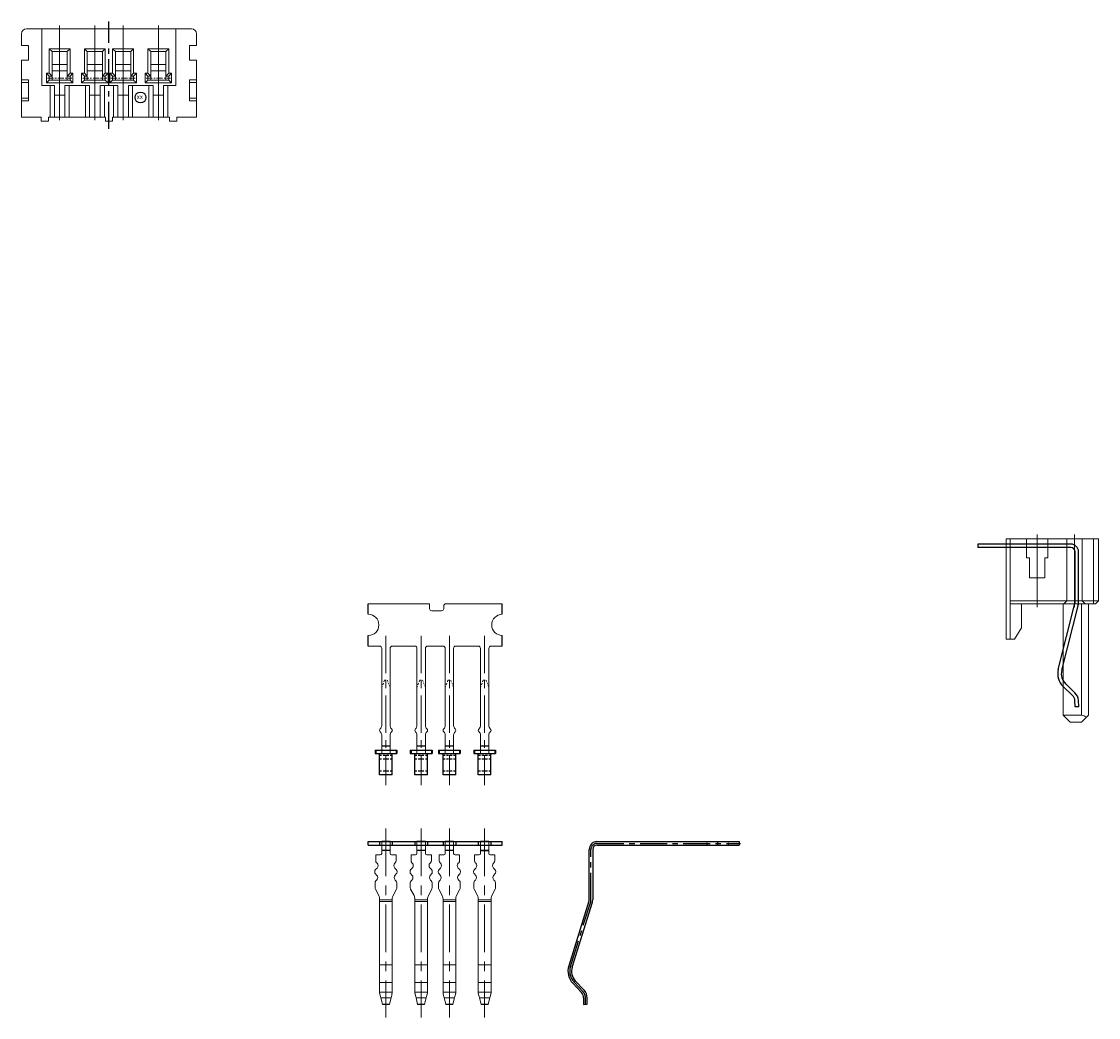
# Model space of a CAD drawing. Header units: millimetres. Extents: x -1657 to 8845, y -11980 to 3013.
# Tile 201 of 256: x 384 to 460, y 2160 to 2231. Entities that reach past the tile are written whole.
import ezdxf

# ---------------------------------------------------------------- set-up
doc = ezdxf.new("R2010")
doc.units = ezdxf.units.MM
for name, pattern in [('CENTER', [2, 1.25, -0.25, 0.25, -0.25]), ('DASHED', [0.75, 0.5, -0.25]), ('DASHED2', [0.375, 0.25, -0.125])]:
    doc.linetypes.add(name, pattern=pattern)
doc.layers.add('01', color=6, linetype='Continuous')

# ---------------------------------------------------------------- blocks, each defined once
blk = doc.blocks.new('A7B7')
at = {"color": 1, "lineweight": 9, "ltscale": 0.03}
for p, q in [((0, 0), (0, -6.721)), ((2.5, 0), (2.5, -6.721)), ((4.5, 0), (4.5, -6.721)), ((7, 0), (7, -6.721))]:
    blk.add_line(p, q, dxfattribs=at)
at = {"color": 1, "linetype": 'CENTER', "ltscale": 1.5196}
blk.add_line((3.5, -7.325), (3.5, 0.273), dxfattribs=at)
at = {"color": 7, "linetype": 'Continuous', "lineweight": 15}
for p, q in [((-2.7, -1.426), (-2.7, -0.601)), ((-2.35, -0.251), (-1.25, -0.251)), ((8.25, -0.251), (-1.25, -0.251)), ((-1.25, -0.251), (-1.25, -4.251)), ((8.25, -0.251), (9.35, -0.251)), ((8.25, -4.251), (8.25, -0.251)), ((9.7, -0.601), (9.7, -1.426)), ((-2.2, -1.426), (-2.7, -1.426)), ((-2.2, -2.476), (-2.2, -1.426)), ((9.2, -2.476), (9.2, -1.426)), ((9.2, -1.426), (9.7, -1.426)), ((-0.74, -1.661), (-0.54, -1.861)), ((-0.74, -3.391), (-0.74, -1.661)), ((-0.74, -1.661), (0.74, -1.661)), ((-0.54, -1.861), (-0.54, -3.591)), ((0.54, -1.861), (-0.54, -1.861)), ((0.74, -1.661), (0.54, -1.861)), ((0.54, -3.591), (0.54, -1.861)), ((0.74, -1.661), (0.74, -3.391)), ((1.76, -1.661), (1.96, -1.861)), ((1.76, -3.391), (1.76, -1.661)), ((1.76, -1.661), (3.24, -1.661)), ((1.96, -1.861), (1.96, -3.591)), ((3.04, -1.861), (1.96, -1.861)), ((3.24, -1.661), (3.04, -1.861)), ((3.04, -3.591), (3.04, -1.861)), ((3.24, -1.661), (3.24, -3.391)), ((3.76, -1.661), (3.96, -1.861)), ((3.76, -3.391), (3.76, -1.661)), ((3.76, -1.661), (5.24, -1.661)), ((3.96, -1.861), (3.96, -3.591)), ((5.04, -1.861), (3.96, -1.861)), ((5.24, -1.661), (5.04, -1.861)), ((5.04, -3.591), (5.04, -1.861)), ((5.24, -1.661), (5.24, -3.391)), ((6.26, -1.661), (6.46, -1.861)), ((6.26, -3.391), (6.26, -1.661)), ((6.26, -1.661), (7.74, -1.661)), ((6.46, -1.861), (6.46, -3.591)), ((7.54, -1.861), (6.46, -1.861)), ((7.74, -1.661), (7.54, -1.861)), ((7.54, -3.591), (7.54, -1.861)), ((7.74, -1.661), (7.74, -3.391)), ((-2.7, -3.851), (-2.7, -2.476)), ((-2.7, -2.476), (-2.2, -2.476)), ((-0.54, -2.764), (0.54, -2.764)), ((1.96, -2.764), (3.04, -2.764)), ((3.96, -2.764), (5.04, -2.764)), ((6.46, -2.764), (7.54, -2.764)), ((9.7, -2.476), (9.2, -2.476)), ((9.7, -2.476), (9.7, -3.851)), ((-0.74, -3.591), (-0.94, -3.391)), ((-0.94, -4.081), (-0.94, -3.391)), ((-0.94, -3.391), (-0.74, -3.391)), ((-0.74, -3.391), (-0.54, -3.591)), ((-0.74, -3.591), (-0.74, -3.881)), ((-0.54, -3.591), (-0.74, -3.591)), ((0.54, -3.214), (-0.54, -3.214)), ((-0.54, -3.881), (-0.54, -3.591)), ((0.74, -3.391), (0.54, -3.591)), ((0.54, -3.591), (0.54, -3.881)), ((0.74, -3.591), (0.54, -3.591)), ((0.74, -3.591), (0.94, -3.391)), ((0.74, -3.391), (0.94, -3.391)), ((0.74, -3.881), (0.74, -3.591)), ((0.94, -3.391), (0.94, -4.081)), ((1.76, -3.591), (1.56, -3.391)), ((1.56, -4.081), (1.56, -3.391)), ((1.56, -3.391), (1.76, -3.391)), ((1.76, -3.391), (1.96, -3.591)), ((1.76, -3.591), (1.76, -3.881)), ((1.96, -3.591), (1.76, -3.591)), ((3.04, -3.214), (1.96, -3.214)), ((1.96, -3.881), (1.96, -3.591)), ((3.24, -3.391), (3.04, -3.591)), ((3.04, -3.591), (3.04, -3.881)), ((3.24, -3.591), (3.04, -3.591)), ((3.24, -3.591), (3.44, -3.391)), ((3.24, -3.391), (3.44, -3.391)), ((3.24, -3.881), (3.24, -3.591)), ((3.44, -3.391), (3.44, -4.081)), ((3.76, -3.591), (3.56, -3.391)), ((3.56, -4.081), (3.56, -3.391)), ((3.56, -3.391), (3.76, -3.391)), ((3.76, -3.391), (3.96, -3.591)), ((3.76, -3.591), (3.76, -3.881)), ((3.96, -3.591), (3.76, -3.591)), ((3.96, -3.214), (5.04, -3.214)), ((3.96, -3.591), (3.96, -3.881)), ((5.24, -3.391), (5.04, -3.591)), ((5.04, -3.881), (5.04, -3.591)), ((5.24, -3.591), (5.04, -3.591)), ((5.24, -3.591), (5.44, -3.391)), ((5.24, -3.391), (5.44, -3.391)), ((5.24, -3.881), (5.24, -3.591)), ((5.44, -3.391), (5.44, -4.081)), ((6.26, -3.591), (6.06, -3.391)), ((6.06, -4.081), (6.06, -3.391)), ((6.06, -3.391), (6.26, -3.391)), ((6.26, -3.391), (6.46, -3.591)), ((6.26, -3.591), (6.26, -3.881)), ((6.46, -3.591), (6.26, -3.591)), ((6.46, -3.214), (7.54, -3.214)), ((6.46, -3.591), (6.46, -3.881)), ((7.74, -3.391), (7.54, -3.591)), ((7.54, -3.881), (7.54, -3.591)), ((7.74, -3.591), (7.54, -3.591)), ((7.74, -3.591), (7.94, -3.391)), ((7.74, -3.391), (7.94, -3.391)), ((7.74, -3.881), (7.74, -3.591)), ((7.94, -3.391), (7.94, -4.081)), ((-2.7, -3.851), (-2.7, -4.051)), ((-2.7, -3.851), (-2.2, -3.851)), ((-2.7, -4.051), (-2.7, -5.151)), ((-2.2, -4.051), (-2.7, -4.051)), ((-2.2, -5.351), (-2.2, -3.851)), ((-1.25, -4.251), (-0.675, -4.251)), ((-0.74, -3.881), (-0.94, -4.081)), ((0.94, -4.081), (-0.94, -4.081)), ((-0.74, -3.881), (0.74, -3.881)), ((-0.675, -4.251), (-0.375, -4.251)), ((-0.675, -6.501), (-0.675, -4.251)), ((-0.375, -4.251), (-0.375, -6.501)), ((0.375, -4.251), (0.675, -4.251)), ((0.375, -6.501), (0.375, -4.251)), ((0.675, -4.251), (1.825, -4.251)), ((0.675, -4.251), (0.675, -6.501)), ((0.74, -3.881), (0.94, -4.081)), ((1.76, -3.881), (1.56, -4.081)), ((3.44, -4.081), (1.56, -4.081)), ((1.76, -3.881), (3.24, -3.881)), ((1.825, -4.251), (2.125, -4.251)), ((1.825, -6.501), (1.825, -4.251)), ((2.125, -4.251), (2.125, -6.501)), ((2.875, -4.251), (3.175, -4.251)), ((2.875, -6.501), (2.875, -4.251)), ((3.175, -4.251), (3.825, -4.251)), ((3.175, -4.251), (3.175, -6.501)), ((3.24, -3.881), (3.44, -4.081)), ((3.76, -3.881), (3.56, -4.081)), ((5.44, -4.081), (3.56, -4.081)), ((3.76, -3.881), (5.24, -3.881)), ((3.825, -4.251), (4.125, -4.251)), ((3.825, -6.501), (3.825, -4.251)), ((4.125, -4.251), (4.125, -6.501)), ((4.875, -4.251), (5.175, -4.251)), ((4.875, -6.501), (4.875, -4.251)), ((5.175, -4.251), (6.325, -4.251)), ((5.175, -4.251), (5.175, -6.501)), ((5.24, -3.881), (5.44, -4.081)), ((6.26, -3.881), (6.06, -4.081)), ((7.94, -4.081), (6.06, -4.081)), ((6.26, -3.881), (7.74, -3.881)), ((6.325, -4.251), (6.625, -4.251)), ((6.325, -6.501), (6.325, -4.251)), ((6.625, -4.251), (6.625, -6.501)), ((7.375, -4.251), (7.675, -4.251)), ((7.375, -6.501), (7.375, -4.251)), ((7.675, -4.251), (8.25, -4.251)), ((7.675, -4.251), (7.675, -6.501)), ((7.74, -3.881), (7.94, -4.081)), ((9.2, -3.851), (9.2, -5.351)), ((9.7, -3.851), (9.2, -3.851)), ((9.2, -4.051), (9.7, -4.051)), ((9.7, -3.851), (9.7, -4.051)), ((9.7, -4.051), (9.7, -5.151)), ((-2.7, -5.151), (-2.7, -5.351)), ((-2.2, -5.151), (-2.7, -5.151)), ((-0.375, -4.951), (0.375, -4.951)), ((2.125, -4.951), (2.875, -4.951)), ((4.875, -4.951), (4.125, -4.951)), ((7.375, -4.951), (6.625, -4.951)), ((9.2, -5.151), (9.7, -5.151)), ((9.7, -5.151), (9.7, -5.351)), ((-2.2, -5.351), (-2.7, -5.351)), ((-2.7, -6.501), (-2.7, -5.351)), ((9.2, -5.351), (9.7, -5.351)), ((9.7, -5.351), (9.7, -6.501)), ((-2.7, -6.501), (-1.3, -6.501)), ((-1.3, -6.501), (-1.3, -6.801)), ((-0.8, -6.801), (-1.3, -6.801)), ((-0.8, -6.501), (-0.675, -6.501)), ((-0.8, -6.801), (-0.8, -6.501)), ((-0.375, -6.501), (-0.675, -6.501)), ((-0.375, -6.501), (0.375, -6.501)), ((0.675, -6.501), (0.375, -6.501)), ((0.675, -6.501), (1.825, -6.501)), ((2.125, -6.501), (1.825, -6.501)), ((2.125, -6.501), (2.875, -6.501)), ((3.175, -6.501), (2.875, -6.501)), ((3.175, -6.501), (3.25, -6.501)), ((3.25, -6.501), (3.25, -6.801)), ((3.75, -6.801), (3.25, -6.801)), ((3.75, -6.501), (3.825, -6.501)), ((3.75, -6.801), (3.75, -6.501)), ((4.125, -6.501), (3.825, -6.501)), ((4.875, -6.501), (4.125, -6.501)), ((5.175, -6.501), (4.875, -6.501)), ((5.175, -6.501), (6.325, -6.501)), ((6.625, -6.501), (6.325, -6.501)), ((7.375, -6.501), (6.625, -6.501)), ((7.675, -6.501), (7.375, -6.501)), ((7.675, -6.501), (7.8, -6.501)), ((7.8, -6.501), (7.8, -6.801)), ((8.3, -6.801), (7.8, -6.801)), ((8.3, -6.801), (8.3, -6.501)), ((8.3, -6.501), (9.7, -6.501))]:
    blk.add_line(p, q, dxfattribs=at)
at = {"color": 1, "linetype": 'CENTER', "lineweight": 15, "ltscale": 0.34336}
for p, q in [((-0.858, -3.736), (0.858, -3.736)), ((1.642, -3.736), (3.358, -3.736)), ((3.642, -3.736), (5.358, -3.736)), ((6.142, -3.736), (7.858, -3.736))]:
    blk.add_line(p, q, dxfattribs=at)
at = {"color": 7, "linetype": 'Continuous'}
blk.add_circle((5.732, -5.113), 0.388, dxfattribs=at)
at = {"color": 7, "linetype": 'Continuous', "lineweight": 15}
for centre, start, end in [((-2.35, -0.601), 90, 180), ((9.35, -0.601), 0, 90)]:
    blk.add_arc(centre, 0.35, start, end, dxfattribs=at)
at = {"color": 7, "linetype": 'Continuous', "insert": (5.459, -4.896), "char_height": 0.33, "width": 1.03713, "attachment_point": 1}
blk.add_mtext('xx', dxfattribs=at)
blk = doc.blocks.new('10431')
at = {"layer": '01', "linetype": 'Continuous', "lineweight": 15}
for p, q in [((9.126, -0.003), (9.126, 0.797)), ((2.822, -0.153), (1.504, -0.153)), ((2.822, -0.753), (1.504, -0.753)), ((8.976, -0.153), (3.493, -0.153)), ((8.976, -0.753), (3.493, -0.753)), ((9.126, -0.903), (9.126, -2.503)), ((2.822, -2.653), (1.504, -2.653)), ((8.976, -2.653), (3.493, -2.653)), ((2.822, -3.253), (1.504, -3.253)), ((8.976, -3.253), (3.493, -3.253)), ((9.126, -3.403), (9.126, -4.503)), ((2.822, -4.653), (1.504, -4.653)), ((2.822, -5.253), (1.504, -5.253)), ((8.976, -4.653), (3.493, -4.653)), ((8.976, -5.253), (3.493, -5.253)), ((9.126, -7.003), (9.126, -5.403)), ((2.822, -7.153), (1.504, -7.153)), ((8.976, -7.153), (3.493, -7.153)), ((2.822, -7.753), (1.504, -7.753)), ((8.976, -7.753), (3.493, -7.753)), ((9.126, -7.903), (9.126, -8.703)), ((9.126, -8.703), (9.126, -7.903))]:
    blk.add_line(p, q, dxfattribs=at)
at = {"layer": '01', "ltscale": 1.375}
for p, q in [((9.126, 0.797), (9.876, 0.797)), ((11.376, 0.797), (12.126, 0.797)), ((9.126, -8.703), (9.876, -8.703)), ((11.376, -8.703), (12.126, -8.703))]:
    blk.add_line(p, q, dxfattribs=at)
at = {"layer": '01', "ltscale": 0.625}
for p, q in [((0, 0), (1.504, 0)), ((0, -0.9), (0, 0)), ((0, -0.9), (1.504, -0.9)), ((0, -2.5), (1.504, -2.5)), ((0, -3.4), (0, -2.5)), ((0, -3.4), (1.504, -3.4)), ((0, -4.5), (1.504, -4.5)), ((0, -5.4), (0, -4.5)), ((0, -5.4), (1.504, -5.4)), ((0, -7), (1.504, -7)), ((0, -7.9), (0, -7)), ((0, -7.9), (1.504, -7.9))]:
    blk.add_line(p, q, dxfattribs=at)
at = {"layer": '01', "color": 4, "linetype": 'DASHED', "ltscale": 0.3}
for p, q in [((0.25, -0.9), (0.25, 0)), ((1.112, -0.9), (1.112, 0)), ((1.362, -0.9), (1.362, 0)), ((0.25, -3.4), (0.25, -2.5)), ((1.112, -3.4), (1.112, -2.5)), ((1.362, -3.4), (1.362, -2.5)), ((0.25, -5.4), (0.25, -4.5)), ((1.112, -5.4), (1.112, -4.5)), ((1.362, -5.4), (1.362, -4.5)), ((0.25, -7.9), (0.25, -7)), ((1.112, -7.9), (1.112, -7)), ((1.362, -7.9), (1.362, -7))]:
    blk.add_line(p, q, dxfattribs=at)
at = {"layer": '01', "ltscale": 0.075}
for p, q in [((1.754, 0.317), (1.504, 0.317)), ((1.504, 0.317), (1.504, -1.223)), ((1.754, 0.267), (1.504, 0.267)), ((1.754, 0.317), (1.754, -1.223)), ((1.754, -1.173), (1.504, -1.173)), ((1.754, -1.223), (1.504, -1.223)), ((1.754, -2.183), (1.504, -2.183)), ((1.504, -2.183), (1.504, -3.723)), ((1.754, -2.233), (1.504, -2.233)), ((1.754, -2.183), (1.754, -3.723)), ((1.754, -3.673), (1.504, -3.673)), ((1.754, -3.723), (1.504, -3.723)), ((1.754, -4.183), (1.504, -4.183)), ((1.504, -4.183), (1.504, -5.723)), ((1.754, -4.233), (1.504, -4.233)), ((1.754, -4.183), (1.754, -5.723)), ((1.754, -5.673), (1.504, -5.673)), ((1.754, -5.723), (1.504, -5.723)), ((1.754, -6.683), (1.504, -6.683)), ((1.504, -6.683), (1.504, -8.223)), ((1.754, -6.733), (1.504, -6.733)), ((1.754, -6.683), (1.754, -8.223)), ((1.754, -8.173), (1.504, -8.173)), ((1.754, -8.223), (1.504, -8.223))]:
    blk.add_line(p, q, dxfattribs=at)
at = {"layer": '01', "color": 1, "linetype": 'CENTER', "lineweight": 9, "ltscale": 2.117168}
for p, q in [((9.856, -0.45), (-0.73, -0.45)), ((9.856, -2.95), (-0.73, -2.95)), ((9.856, -4.95), (-0.73, -4.95)), ((9.856, -7.45), (-0.73, -7.45))]:
    blk.add_line(p, q, dxfattribs=at)
at = {"layer": '01'}
for p, q in [((2.036, -0.753), (2.036, -0.153)), ((2.036, -3.253), (2.036, -2.653)), ((2.036, -5.253), (2.036, -4.653)), ((2.036, -7.753), (2.036, -7.153))]:
    blk.add_line(p, q, dxfattribs=at)
at = {"layer": '01', "linetype": 'DASHED2', "lineweight": 9, "ltscale": 0.5}
for p, q in [((6.705, -0.353), (6.205, -0.153)), ((6.205, -0.753), (6.705, -0.553)), ((6.705, -0.353), (6.705, -0.553)), ((6.705, -2.853), (6.205, -2.653)), ((6.205, -3.253), (6.705, -3.053)), ((6.705, -2.853), (6.705, -3.053)), ((6.705, -4.853), (6.205, -4.653)), ((6.205, -5.253), (6.705, -5.053)), ((6.705, -4.853), (6.705, -5.053)), ((6.705, -7.353), (6.205, -7.153)), ((6.205, -7.753), (6.705, -7.553)), ((6.705, -7.353), (6.705, -7.553))]:
    blk.add_line(p, q, dxfattribs=at)
at = {"layer": '01', "linetype": 'Continuous', "lineweight": 15}
blk.add_lwpolyline([(12.126, 0.797), (12.126, -3.553)], dxfattribs=at)
blk.add_lwpolyline([(12.126, -3.553), (11.776, -3.553, 0.414214), (11.626, -3.703), (11.626, -4.403, 0.414214), (11.776, -4.553), (11.976, -4.553, -0.414214), (12.126, -4.702), (12.126, -8.703)], format="xyb", dxfattribs=at)
for centre, radius, start, end in [((10.626, 0.797), 0.75, 180, 0), ((2.822, 0.147), 0.3, 270, 318.18969), ((2.822, -1.053), 0.3, 41.81031, 90), ((3.158, -0.153), 0.15, 41.81031, 138.18969), ((3.493, 0.147), 0.3, 221.81031, 270), ((3.493, -1.053), 0.3, 90, 138.18969), ((8.976, -0.003), 0.15, 270, 0), ((8.976, -0.903), 0.15, 0, 90), ((3.158, -0.753), 0.15, 221.81031, 318.18969), ((2.822, -2.353), 0.3, 270, 318.18969), ((3.158, -2.653), 0.15, 41.81031, 138.18969), ((3.493, -2.353), 0.3, 221.81031, 270), ((8.976, -2.503), 0.15, 270, 0), ((2.822, -3.553), 0.3, 41.81031, 90), ((3.158, -3.253), 0.15, 221.81031, 318.18969), ((3.493, -3.553), 0.3, 90, 138.18969), ((8.976, -3.403), 0.15, 0, 90), ((2.822, -4.353), 0.3, 270, 318.18969), ((3.158, -4.653), 0.15, 41.81031, 138.18969), ((3.493, -4.353), 0.3, 221.81031, 270), ((8.976, -4.503), 0.15, 270, 0), ((2.822, -5.553), 0.3, 41.81031, 90), ((3.493, -5.553), 0.3, 90, 138.18969), ((8.976, -5.403), 0.15, 0, 90), ((3.158, -5.253), 0.15, 221.81031, 318.18969), ((2.822, -6.853), 0.3, 270, 318.18969), ((3.158, -7.153), 0.15, 41.81031, 138.18969), ((3.493, -6.853), 0.3, 221.81031, 270), ((8.976, -7.003), 0.15, 270, 0), ((2.822, -8.053), 0.3, 41.81031, 90), ((3.158, -7.753), 0.15, 221.81031, 318.18969), ((3.493, -8.053), 0.3, 90, 138.18969), ((8.976, -7.903), 0.15, 0, 90), ((10.626, -8.703), 0.75, 0, 180)]:
    blk.add_arc(centre, radius, start, end, dxfattribs=at)
blk = doc.blocks.new('10503')
at = {"layer": '01', "ltscale": 0.5}
for p, q in [((0.425, 4.13), (10.497, 4.13)), ((0.425, 3.88), (10.497, 3.88)), ((-0.125, 0), (-0.125, 3.58)), ((0.125, 3.58), (0.125, 0)), ((-0.139, -0.089), (-1.572, -4.684)), ((-1.334, -4.758), (0.1, -0.164)), ((-1.29, -5.912), (-0.669, -6.573)), ((-0.487, -6.402), (-1.108, -5.741)), ((-0.519, -6.947), (-0.517, -7.405)), ((-0.517, -7.405), (-0.267, -7.404)), ((-0.267, -7.404), (-0.269, -6.945))]:
    blk.add_line(p, q, dxfattribs=at)
at = {"layer": '01', "color": 1, "linetype": 'CENTER', "ltscale": 1.52888}
for p, q in [((0.425, 4.005), (10.597, 4.005)), ((0, 0), (0, 3.58)), ((0, 0), (0, 3.58)), ((-1.453, -4.721), (-0.019, -0.127)), ((-0.578, -6.488), (-1.199, -5.827)), ((-0.392, -7.405), (-0.394, -6.946))]:
    blk.add_line(p, q, dxfattribs=at)
at = {"layer": '01', "color": 4, "linetype": 'DASHED', "ltscale": 0.083333}
for p, q in [((8.247, 3.88), (8.247, 4.13)), ((9.747, 3.88), (9.747, 4.13))]:
    blk.add_line(p, q, dxfattribs=at)
at = {"layer": '01', "color": 1, "linetype": 'CENTER', "ltscale": 0.06728}
blk.add_line((8.997, 3.836), (8.997, 4.173), dxfattribs=at)
at = {"layer": '01', "ltscale": 1.375}
blk.add_line((10.497, 4.13), (10.497, 3.88), dxfattribs=at)
at = {"layer": '01', "ltscale": 0.5}
for centre, radius, start, end in [((0.425, 3.58), 0.55, 90, 180), ((0.425, 3.58), 0.3, 90, 180), ((-0.425, 0), 0.3, 342.66978, 0), ((-0.425, 0), 0.55, 342.66978, 0), ((-0.379, -5.056), 1.25, 162.66978, 223.22794), ((-0.379, -5.056), 1, 162.66978, 223.22794), ((-1.069, -6.95), 0.55, 0.35411, 43.22794), ((-1.069, -6.95), 0.8, 0.35405, 43.22794)]:
    blk.add_arc(centre, radius, start, end, dxfattribs=at)
at = {"layer": '01', "color": 1, "linetype": 'CENTER', "ltscale": 1.52888}
for centre, radius, start, end in [((0.425, 3.58), 0.425, 90, 180), ((-0.425, 0), 0.425, 342.66979, 0.00001), ((-0.379, -5.056), 1.125, 162.66978, 223.22794), ((-1.069, -6.95), 0.675, 0.35411, 43.22794)]:
    blk.add_arc(centre, radius, start, end, dxfattribs=at)
blk = doc.blocks.new('10672')
at = {"layer": '01', "color": 1, "linetype": 'CENTER', "lineweight": 9, "ltscale": 2.695376}
for p, q in [((0.717, 1.864), (0.717, -11.529)), ((3.217, 1.864), (3.217, -11.529)), ((5.217, 1.864), (5.217, -11.529)), ((7.717, 1.864), (7.717, -11.529))]:
    blk.add_line(p, q, dxfattribs=at)
at = {"layer": '01', "ltscale": 1.375}
for p, q in [((-0.53, 0.935), (8.97, 0.935)), ((-0.53, 0.685), (-0.53, 0.935)), ((8.97, 0.685), (8.97, 0.935)), ((-0.53, 0.685), (8.97, 0.685))]:
    blk.add_line(p, q, dxfattribs=at)
at = {"layer": '01', "ltscale": 0.075}
for p, q in [((0.267, 0.935), (0.267, 0.685)), ((1.167, 0.935), (1.167, 0.685)), ((2.767, 0.935), (2.767, 0.685)), ((3.667, 0.935), (3.667, 0.685)), ((4.767, 0.935), (4.767, 0.685)), ((5.667, 0.935), (5.667, 0.685)), ((7.267, 0.935), (7.267, 0.685)), ((8.167, 0.935), (8.167, 0.685))]:
    blk.add_line(p, q, dxfattribs=at)
at = {"layer": '01', "linetype": 'Continuous', "lineweight": 15}
for p, q in [((0.42, 0.935), (0.42, 0.1)), ((1.02, 0.935), (1.02, 0.1)), ((2.92, 0.935), (2.92, 0.1)), ((3.52, 0.935), (3.52, 0.1)), ((4.92, 0.935), (4.92, 0.1)), ((5.52, 0.935), (5.52, 0.1)), ((7.42, 0.935), (7.42, 0.1)), ((8.02, 0.935), (8.02, 0.1)), ((0, 0), (0.32, 0)), ((0, 0), (0.32, 0)), ((0, -0.417), (0, 0)), ((0.42, 0.297), (1.02, 0.297)), ((1.44, 0), (1.12, 0)), ((1.44, 0), (1.12, 0)), ((1.44, -0.417), (1.44, 0)), ((2.5, -0.417), (2.5, 0)), ((2.5, 0), (2.82, 0)), ((2.5, 0), (2.82, 0)), ((2.92, 0.297), (3.52, 0.297)), ((3.94, 0), (3.62, 0)), ((3.94, 0), (3.62, 0)), ((3.94, -0.417), (3.94, 0)), ((4.5, -0.417), (4.5, 0)), ((4.5, 0), (4.82, 0)), ((4.5, 0), (4.82, 0)), ((4.92, 0.297), (5.52, 0.297)), ((5.94, 0), (5.62, 0)), ((5.94, 0), (5.62, 0)), ((5.94, -0.417), (5.94, 0)), ((7, -0.417), (7, 0)), ((7, 0), (7.32, 0)), ((7, 0), (7.32, 0)), ((8.44, 0), (8.12, 0)), ((8.44, 0), (8.12, 0)), ((8.44, -0.417), (8.44, 0)), ((0.088, -0.588), (0.059, -0.559)), ((1.352, -0.588), (1.381, -0.559)), ((2.588, -0.588), (2.559, -0.559)), ((3.852, -0.588), (3.881, -0.559)), ((4.588, -0.588), (4.559, -0.559)), ((5.852, -0.588), (5.881, -0.559)), ((7.088, -0.588), (7.059, -0.559)), ((8.352, -0.588), (8.381, -0.559)), ((-0.07, -1.217), (-0.07, -1.183)), ((-0.011, -1.041), (0.088, -0.942)), ((0.063, -1.433), (-0.011, -1.359)), ((1.451, -1.041), (1.352, -0.942)), ((1.377, -1.433), (1.451, -1.359)), ((1.51, -1.217), (1.51, -1.183)), ((2.43, -1.217), (2.43, -1.183)), ((2.489, -1.041), (2.588, -0.942)), ((2.563, -1.433), (2.489, -1.359)), ((3.951, -1.041), (3.852, -0.942)), ((3.877, -1.433), (3.951, -1.359)), ((4.01, -1.217), (4.01, -1.183)), ((4.43, -1.217), (4.43, -1.183)), ((4.489, -1.041), (4.588, -0.942)), ((4.563, -1.433), (4.489, -1.359)), ((5.951, -1.041), (5.852, -0.942)), ((5.877, -1.433), (5.951, -1.359)), ((6.01, -1.217), (6.01, -1.183)), ((6.93, -1.217), (6.93, -1.183)), ((6.989, -1.041), (7.088, -0.942)), ((7.063, -1.433), (6.989, -1.359)), ((8.451, -1.041), (8.352, -0.942)), ((8.377, -1.433), (8.451, -1.359)), ((8.51, -1.217), (8.51, -1.183)), ((-0.05, -2.35), (-0.05, -1.983)), ((0.009, -1.841), (0.063, -1.787)), ((1.431, -1.841), (1.377, -1.787)), ((1.49, -2.35), (1.49, -1.983)), ((2.45, -2.35), (2.45, -1.983)), ((2.509, -1.841), (2.563, -1.787)), ((3.931, -1.841), (3.877, -1.787)), ((3.99, -2.35), (3.99, -1.983)), ((4.45, -2.35), (4.45, -1.983)), ((4.509, -1.841), (4.563, -1.787)), ((5.931, -1.841), (5.877, -1.787)), ((5.99, -2.35), (5.99, -1.983)), ((6.95, -2.35), (6.95, -1.983)), ((7.009, -1.841), (7.063, -1.787)), ((8.431, -1.841), (8.377, -1.787)), ((8.49, -2.35), (8.49, -1.983)), ((0.211, -2.89), (-0.026, -2.444)), ((1.229, -2.89), (1.466, -2.444)), ((2.711, -2.89), (2.474, -2.444)), ((3.729, -2.89), (3.966, -2.444)), ((4.711, -2.89), (4.474, -2.444)), ((5.729, -2.89), (5.966, -2.444)), ((7.211, -2.89), (6.974, -2.444)), ((8.229, -2.89), (8.466, -2.444)), ((0.27, -3.2), (0.27, -3.125)), ((1.17, -3.2), (0.27, -3.2)), ((0.27, -3.306), (0.27, -3.2)), ((1.17, -3.306), (0.27, -3.306)), ((0.27, -7.808), (0.27, -3.306)), ((1.17, -3.2), (1.17, -3.125)), ((1.17, -3.306), (1.17, -3.2)), ((1.17, -7.808), (1.17, -3.306)), ((2.77, -3.2), (2.77, -3.125)), ((3.67, -3.2), (2.77, -3.2)), ((2.77, -3.306), (2.77, -3.2)), ((3.67, -3.306), (2.77, -3.306)), ((2.77, -7.808), (2.77, -3.306)), ((3.67, -3.2), (3.67, -3.125)), ((3.67, -3.306), (3.67, -3.2)), ((3.67, -7.808), (3.67, -3.306)), ((4.77, -3.2), (4.77, -3.125)), ((5.67, -3.2), (4.77, -3.2)), ((4.77, -3.306), (4.77, -3.2)), ((5.67, -3.306), (4.77, -3.306)), ((4.77, -7.808), (4.77, -3.306)), ((5.67, -3.2), (5.67, -3.125)), ((5.67, -3.306), (5.67, -3.2)), ((5.67, -7.808), (5.67, -3.306)), ((7.27, -3.2), (7.27, -3.125)), ((8.17, -3.2), (7.27, -3.2)), ((7.27, -3.306), (7.27, -3.2)), ((8.17, -3.306), (7.27, -3.306)), ((7.27, -7.808), (7.27, -3.306)), ((8.17, -3.2), (8.17, -3.125)), ((8.17, -3.306), (8.17, -3.2)), ((8.17, -7.808), (8.17, -3.306)), ((1.17, -7.808), (0.27, -7.808)), ((0.27, -9.051), (0.27, -7.808)), ((1.17, -9.051), (1.17, -7.808)), ((3.67, -7.808), (2.77, -7.808)), ((2.77, -9.051), (2.77, -7.808)), ((3.67, -9.051), (3.67, -7.808)), ((5.67, -7.808), (4.77, -7.808)), ((4.77, -9.051), (4.77, -7.808)), ((5.67, -9.051), (5.67, -7.808)), ((8.17, -7.808), (7.27, -7.808)), ((7.27, -9.051), (7.27, -7.808)), ((8.17, -9.051), (8.17, -7.808)), ((1.17, -9.051), (0.27, -9.051)), ((0.27, -9.747), (0.27, -9.051)), ((1.17, -9.747), (1.17, -9.051)), ((3.67, -9.051), (2.77, -9.051)), ((2.77, -9.747), (2.77, -9.051)), ((3.67, -9.747), (3.67, -9.051)), ((5.67, -9.051), (4.77, -9.051)), ((4.77, -9.747), (4.77, -9.051)), ((5.67, -9.747), (5.67, -9.051)), ((8.17, -9.051), (7.27, -9.051)), ((7.27, -9.747), (7.27, -9.051)), ((8.17, -9.747), (8.17, -9.051)), ((1.17, -9.747), (0.27, -9.747)), ((0.27, -9.782), (0.27, -9.747)), ((0.27, -9.797), (0.27, -9.782)), ((1.17, -9.782), (1.17, -9.747)), ((1.17, -9.782), (1.17, -9.797)), ((3.67, -9.747), (2.77, -9.747)), ((2.77, -9.782), (2.77, -9.747)), ((2.77, -9.797), (2.77, -9.782)), ((3.67, -9.782), (3.67, -9.747)), ((3.67, -9.782), (3.67, -9.797)), ((5.67, -9.747), (4.77, -9.747)), ((4.77, -9.782), (4.77, -9.747)), ((4.77, -9.797), (4.77, -9.782)), ((5.67, -9.782), (5.67, -9.747)), ((5.67, -9.782), (5.67, -9.797)), ((8.17, -9.747), (7.27, -9.747)), ((7.27, -9.782), (7.27, -9.747)), ((7.27, -9.797), (7.27, -9.782)), ((8.17, -9.782), (8.17, -9.747)), ((8.17, -9.782), (8.17, -9.797)), ((1.083, -10.129), (0.355, -10.129)), ((0.355, -10.129), (0.47, -10.587)), ((0.47, -10.6), (0.355, -10.142)), ((0.47, -10.587), (0.47, -10.6)), ((0.965, -10.587), (0.47, -10.587)), ((0.965, -10.6), (0.47, -10.6)), ((0.965, -10.587), (1.083, -10.129)), ((1.083, -10.142), (0.965, -10.6)), ((0.965, -10.6), (0.965, -10.587)), ((3.583, -10.129), (2.855, -10.129)), ((2.855, -10.129), (2.97, -10.587)), ((2.97, -10.6), (2.855, -10.142)), ((2.97, -10.587), (2.97, -10.6)), ((3.465, -10.587), (2.97, -10.587)), ((3.465, -10.6), (2.97, -10.6)), ((3.465, -10.587), (3.583, -10.129)), ((3.583, -10.142), (3.465, -10.6)), ((3.465, -10.6), (3.465, -10.587)), ((5.583, -10.129), (4.855, -10.129)), ((4.855, -10.129), (4.97, -10.587)), ((4.97, -10.6), (4.855, -10.142)), ((4.97, -10.587), (4.97, -10.6)), ((5.465, -10.587), (4.97, -10.587)), ((5.465, -10.6), (4.97, -10.6)), ((5.465, -10.587), (5.583, -10.129)), ((5.583, -10.142), (5.465, -10.6)), ((5.465, -10.6), (5.465, -10.587)), ((8.083, -10.129), (7.355, -10.129)), ((7.355, -10.129), (7.47, -10.587)), ((7.47, -10.6), (7.355, -10.142)), ((7.47, -10.587), (7.47, -10.6)), ((7.965, -10.587), (7.47, -10.587)), ((7.965, -10.6), (7.47, -10.6)), ((7.965, -10.587), (8.083, -10.129)), ((8.083, -10.142), (7.965, -10.6)), ((7.965, -10.6), (7.965, -10.587))]:
    blk.add_line(p, q, dxfattribs=at)
at = {"layer": '01'}
for p, q in [((1.02, 0.935), (0.42, 0.935)), ((3.52, 0.935), (2.92, 0.935)), ((5.52, 0.935), (4.92, 0.935)), ((8.02, 0.935), (7.42, 0.935)), ((1.02, 0.297), (0.42, 0.297)), ((3.52, 0.297), (2.92, 0.297)), ((3.52, 0.297), (2.92, 0.297)), ((5.52, 0.297), (4.92, 0.297)), ((7.42, 0.297), (8.02, 0.297)), ((8.02, 0.297), (7.42, 0.297))]:
    blk.add_line(p, q, dxfattribs=at)
at = {"layer": '01', "linetype": 'Continuous', "lineweight": 15}
for centre, radius, start, end in [((0.32, 0.1), 0.1, 270, 0), ((0.32, 0.1), 0.1, 270, 0), ((1.12, 0.1), 0.1, 180, 270), ((1.12, 0.1), 0.1, 180, 270), ((2.82, 0.1), 0.1, 270, 0), ((2.82, 0.1), 0.1, 270, 0), ((3.62, 0.1), 0.1, 180, 270), ((3.62, 0.1), 0.1, 180, 270), ((4.82, 0.1), 0.1, 270, 0), ((4.82, 0.1), 0.1, 270, 0), ((5.62, 0.1), 0.1, 180, 270), ((5.62, 0.1), 0.1, 180, 270), ((7.32, 0.1), 0.1, 270, 0), ((7.32, 0.1), 0.1, 270, 0), ((8.12, 0.1), 0.1, 180, 270), ((8.12, 0.1), 0.1, 180, 270), ((0.2, -0.417), 0.2, 180, 225), ((-0.089, -0.765), 0.25, 315, 45), ((1.529, -0.765), 0.25, 135, 225), ((1.24, -0.417), 0.2, 315, 0), ((2.7, -0.417), 0.2, 180, 225), ((2.411, -0.765), 0.25, 315, 45), ((4.029, -0.765), 0.25, 135, 225), ((3.74, -0.417), 0.2, 315, 0), ((4.7, -0.417), 0.2, 180, 225), ((4.411, -0.765), 0.25, 315, 45), ((6.029, -0.765), 0.25, 135, 225), ((5.74, -0.417), 0.2, 315, 0), ((7.2, -0.417), 0.2, 180, 225), ((6.911, -0.765), 0.25, 315, 45), ((8.529, -0.765), 0.25, 135, 225), ((8.24, -0.417), 0.2, 315, 0), ((0.13, -1.183), 0.2, 135, 180), ((0.13, -1.217), 0.2, 180, 225), ((-0.114, -1.61), 0.25, 315, 45), ((1.554, -1.61), 0.25, 135, 225), ((1.31, -1.183), 0.2, 0, 45), ((1.31, -1.217), 0.2, 315, 0), ((2.63, -1.183), 0.2, 135, 180), ((2.63, -1.217), 0.2, 180, 225), ((2.386, -1.61), 0.25, 315, 45), ((4.054, -1.61), 0.25, 135, 225), ((3.81, -1.183), 0.2, 0, 45), ((3.81, -1.217), 0.2, 315, 0), ((4.63, -1.183), 0.2, 135, 180), ((4.63, -1.217), 0.2, 180, 225), ((4.386, -1.61), 0.25, 315, 45), ((6.054, -1.61), 0.25, 135, 225), ((5.81, -1.183), 0.2, 0, 45), ((5.81, -1.217), 0.2, 315, 0), ((7.13, -1.183), 0.2, 135, 180), ((7.13, -1.217), 0.2, 180, 225), ((6.886, -1.61), 0.25, 315, 45), ((8.554, -1.61), 0.25, 135, 225), ((8.31, -1.183), 0.2, 0, 45), ((8.31, -1.217), 0.2, 315, 0), ((0.15, -1.983), 0.2, 135, 180), ((1.29, -1.983), 0.2, 0, 45), ((2.65, -1.983), 0.2, 135, 180), ((3.79, -1.983), 0.2, 0, 45), ((4.65, -1.983), 0.2, 135, 180), ((5.79, -1.983), 0.2, 0, 45), ((7.15, -1.983), 0.2, 135, 180), ((8.29, -1.983), 0.2, 0, 45), ((0.15, -2.35), 0.2, 180, 208.07249), ((-0.23, -3.125), 0.5, 0, 28.07249), ((1.67, -3.125), 0.5, 151.92751, 180), ((1.29, -2.35), 0.2, 331.92751, 0), ((2.65, -2.35), 0.2, 180, 208.07249), ((2.27, -3.125), 0.5, 0, 28.07249), ((2.27, -3.125), 0.5, 0, 28.07249), ((4.17, -3.125), 0.5, 151.92751, 180), ((3.79, -2.35), 0.2, 331.92751, 0), ((4.65, -2.35), 0.2, 180, 208.07249), ((4.27, -3.125), 0.5, 0, 28.07249), ((6.17, -3.125), 0.5, 151.92751, 180), ((5.79, -2.35), 0.2, 331.92751, 0), ((7.15, -2.35), 0.2, 180, 208.07249), ((6.77, -3.125), 0.5, 0, 28.07249), ((8.67, -3.125), 0.5, 151.92751, 180), ((8.29, -2.35), 0.2, 331.92751, 0)]:
    blk.add_arc(centre, radius, start, end, dxfattribs=at)
for centre, major_axis, ratio, start_param, end_param in [((0.355, -10.1), (-0.137, 0.55), 0.012316, 0.950782, 1.620081), ((0.355, -10.1), (-0.2, 0.8), 0.012316, 1.179406, 1.620081), ((1.083, -10.1), (0.141, 0.55), 0.012587, 4.663251, 5.33255), ((1.083, -10.1), (0.205, 0.8), 0.012587, 4.663251, 5.103926), ((2.855, -10.1), (-0.137, 0.55), 0.012316, 0.950782, 1.620081), ((2.855, -10.1), (-0.2, 0.8), 0.012316, 1.179406, 1.620081), ((3.583, -10.1), (0.141, 0.55), 0.012587, 4.663251, 5.33255), ((3.583, -10.1), (0.205, 0.8), 0.012587, 4.663251, 5.103926), ((4.855, -10.1), (-0.137, 0.55), 0.012316, 0.950782, 1.620081), ((4.855, -10.1), (-0.2, 0.8), 0.012316, 1.179406, 1.620081), ((5.583, -10.1), (0.141, 0.55), 0.012587, 4.663251, 5.33255), ((5.583, -10.1), (0.205, 0.8), 0.012587, 4.663251, 5.103926), ((7.355, -10.1), (-0.137, 0.55), 0.012316, 0.950782, 1.620081), ((7.355, -10.1), (-0.2, 0.8), 0.012316, 1.179406, 1.620081), ((8.083, -10.1), (0.141, 0.55), 0.012587, 4.663251, 5.33255), ((8.083, -10.1), (0.205, 0.8), 0.012587, 4.663251, 5.103926)]:
    blk.add_ellipse(centre, major_axis=major_axis, ratio=ratio, start_param=start_param, end_param=end_param, dxfattribs=at)
blk = doc.blocks.new('FAEF')
at = {"color": 7, "linetype": 'Continuous', "lineweight": 15}
for p, q in [((-3.1, 0), (-3.3, -0.2)), ((-3.1, 0), (1.3, 0)), ((-3.1, 0), (-3.1, -0.35)), ((0, 0), (1.3, 0)), ((1.3, 0), (1.3, -0.35)), ((-11.346, -0.856), (-11.2, -0.71)), ((-11.2, -0.71), (-3.3, -0.71)), ((-3.3, -0.35), (-3.3, -0.2)), ((-3.1, -0.35), (-3.3, -0.35)), ((-3.3, -0.95), (-3.3, -0.35)), ((-3.1, -0.35), (-3.1, -1.15)), ((1.3, -0.35), (-3.1, -0.35)), ((1.3, -1.15), (1.3, -0.35)), ((-11.7, -1.21), (-11.346, -0.856)), ((-11.7, -2.01), (-11.7, -1.21)), ((-3.3, -1.21), (-11.2, -1.21)), ((-11.2, -1.21), (-11.2, -2.51)), ((-3.3, -1.21), (-3.3, -0.95)), ((-3.1, -1.15), (-3.3, -0.95)), ((-3.3, -2.45), (-3.3, -1.21)), ((-3.1, -1.15), (-3.1, -2.25)), ((-3.1, -1.15), (1.3, -1.15)), ((1.3, -2.25), (1.3, -1.15)), ((-11.2, -2.51), (-11.7, -2.01)), ((-3.3, -2.45), (-3.1, -2.25)), ((-3.1, -2.25), (1.3, -2.25)), ((-3.1, -2.25), (-3.1, -6.25)), ((1.3, -3.6), (1.3, -2.25)), ((-11.2, -2.51), (-3.3, -2.51)), ((-3.3, -6.25), (-3.3, -2.45)), ((-1.45, -3.8), (-1.45, -4.9)), ((-0.05, -3.8), (-1.45, -3.8)), ((-0.05, -3.6), (-0.05, -3.8)), ((-0.05, -3.6), (1.3, -3.6)), ((1.3, -5.1), (1.3, -3.6)), ((-1.45, -4.9), (-0.05, -4.9)), ((-0.05, -4.9), (-0.05, -5.1)), ((-0.05, -5.1), (1.3, -5.1)), ((1.3, -6.25), (1.3, -5.1)), ((-5, -5.45), (-5.8, -5.95)), ((-5.8, -6.25), (-5.8, -5.95)), ((-5, -5.45), (-3.3, -5.45)), ((-5.8, -6.25), (-5.8, -6.55)), ((-5.8, -6.25), (-3.3, -6.25)), ((-5.8, -6.55), (1.3, -6.55)), ((-3.1, -6.25), (-3.3, -6.25)), ((-3.1, -6.25), (1.3, -6.25)), ((1.3, -6.25), (1.3, -6.55))]:
    blk.add_line(p, q, dxfattribs=at)
at = {"color": 1, "lineweight": 9, "ltscale": 0.03}
for p, q in [((-3.545, -1.7), (1.608, -1.7)), ((-3.545, -4.35), (1.608, -4.35))]:
    blk.add_line(p, q, dxfattribs=at)
at = {"color": 7, "linetype": 'Continuous', "lineweight": 15}
blk.add_arc((-11.7, -1.21), 0.5, 0, 45, dxfattribs=at)
blk = doc.blocks.new('17EB3')
at = {"layer": '01'}
for p, q in [((-7.14, 4.13), (-7.14, 3.88)), ((-0.55, 4.13), (-7.14, 4.13)), ((-0.55, 3.88), (-7.14, 3.88)), ((-0.25, 0), (-0.25, 3.58)), ((0, 0), (0, 3.58)), ((-1.436, -4.757), (-0.259, -0.09)), ((-1.194, -4.818), (-0.016, -0.151)), ((-0.43, -6.593), (-1.086, -5.968)), ((-0.257, -6.412), (-0.914, -5.787)), ((-0.232, -7.416), (-0.26, -6.958)), ((0.018, -7.4), (-0.232, -7.416)), ((0.018, -7.4), (-0.01, -6.942))]:
    blk.add_line(p, q, dxfattribs=at)
for centre, radius, start, end in [((-0.55, 3.58), 0.55, 0, 90), ((-0.55, 3.58), 0.3, 0, 90), ((-0.55, 0), 0.3, 342.66978, 3.35409), ((-0.55, 0), 0.55, 342.66978, 3.35409), ((-0.224, -5.063), 1.25, 165.83889, 226.39704), ((-0.224, -5.063), 1, 165.83889, 226.39704), ((-0.809, -6.992), 0.55, 3.5232, 46.39704), ((-0.809, -6.992), 0.8, 3.5232, 46.39704)]:
    blk.add_arc(centre, radius, start, end, dxfattribs=at)

msp = doc.modelspace()

# ---------------------------------------------------------------- block references
msp.add_blockref('A7B7', (386.4598, 2230.5853))
at = {"xscale": -1, "rotation": 270}
msp.add_blockref('FAEF', (460.1063, 2192.8822), dxfattribs=at)
at = {"layer": '01'}
msp.add_blockref('17EB3', (458.6963, 2189.6826), dxfattribs=at)
at = {"layer": '01', "ltscale": 0.625, "rotation": 90}
msp.add_blockref('10431', (409.1396, 2177.4584), dxfattribs=at)
at = {"layer": '01', "ltscale": 0.625}
for name, p in [('10672', (408.8721, 2171.7853)), ('10503', (424.1277, 2168.5907))]:
    msp.add_blockref(name, p, dxfattribs=at)

doc.saveas('drawing.dxf')
